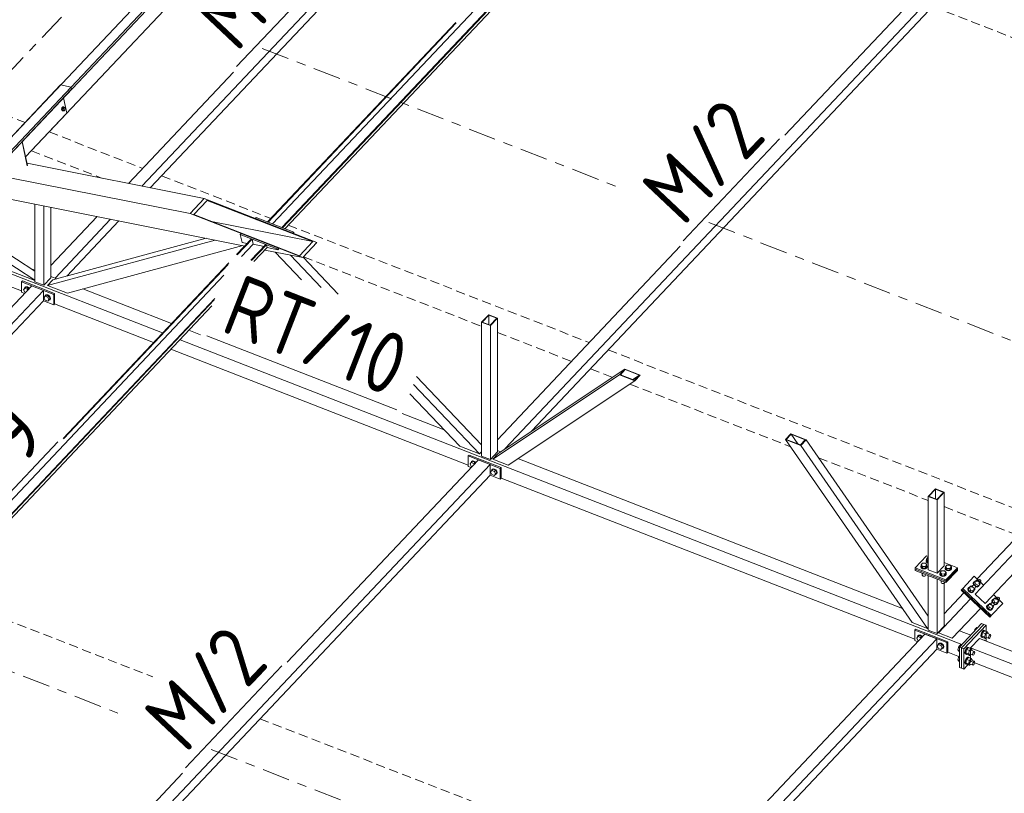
# Model space of a CAD drawing. Header units: millimetres. Extents: x -681 to 506, y -45 to 794.
# Tile 93 of 256: x -180 to -116, y 296 to 346. Entities that reach past the tile are written whole.
import ezdxf

# ---------------------------------------------------------------- set-up
doc = ezdxf.new("R2010")
doc.units = ezdxf.units.MM
doc.header["$LTSCALE"] = 0.6
for name, pattern in [('VERDECKT2', [1.5, 1, -0.5]), ('XKITLINE00', [0]), ('XKITLINE03', [6, 3, -1, 1, -1])]:
    doc.linetypes.add(name, pattern=pattern)
for name, color, linetype, lineweight in [('Bolt', 7, 'Continuous', 0), ('Part', 2, 'Continuous', 0), ('PartMark', 3, 'Continuous', 0), ('S-GRID', 1, 'Continuous', 0)]:
    doc.layers.add(name, color=color, linetype=linetype, lineweight=lineweight)
doc.styles.add('ISOCPEUR', font='ISOCPEUR.TTF')

msp = doc.modelspace()

# ---------------------------------------------------------------- linework, layer by layer
at = {"layer": 'Bolt', "color": 3, "linetype": 'XKITLINE00', "lineweight": 0}
for p, q in [((-177.538, 340.175), (-177.555, 340.109)), ((-177.555, 340.109), (-177.552, 340.044)), ((-177.552, 340.044), (-177.531, 339.999)), ((-177.506, 340.227), (-177.538, 340.175)), ((-177.531, 340.104), (-177.515, 340.171)), ((-177.529, 340.04), (-177.531, 340.104)), ((-177.531, 339.999), (-177.497, 339.986)), ((-177.508, 339.995), (-177.529, 340.04)), ((-177.507, 340.163), (-177.519, 340.049)), ((-177.519, 340.049), (-177.472, 339.999)), ((-177.519, 340.049), (-177.45, 340.035)), ((-177.515, 340.171), (-177.483, 340.222)), ((-177.474, 339.982), (-177.508, 339.995)), ((-177.447, 340.226), (-177.507, 340.163)), ((-177.507, 340.163), (-177.438, 340.149)), ((-177.469, 340.249), (-177.506, 340.227)), ((-177.497, 339.986), (-177.474, 339.982)), ((-177.483, 340.222), (-177.445, 340.244)), ((-177.451, 339.995), (-177.474, 339.982)), ((-177.472, 339.999), (-177.402, 339.985)), ((-177.469, 340.249), (-177.445, 340.244)), ((-177.45, 340.035), (-177.438, 340.149)), ((-177.402, 339.985), (-177.45, 340.035)), ((-177.447, 340.226), (-177.378, 340.213)), ((-177.445, 340.244), (-177.411, 340.231)), ((-177.438, 340.149), (-177.378, 340.213)), ((-177.411, 340.231), (-177.405, 340.218)), ((-177.342, 340.049), (-177.402, 339.985)), ((-177.378, 340.213), (-177.33, 340.162)), ((-177.33, 340.162), (-177.342, 340.049)), ((-180.035, 328.379), (-179.953, 328.475)), ((-179.953, 328.219), (-180.035, 328.379)), ((-179.974, 328.46), (-179.951, 328.529)), ((-179.972, 328.452), (-179.974, 328.46)), ((-179.881, 328.551), (-179.953, 328.475)), ((-179.953, 328.475), (-179.788, 328.41)), ((-179.951, 328.529), (-179.886, 328.562)), ((-179.951, 328.529), (-179.933, 328.548)), ((-179.869, 328.58), (-179.933, 328.548)), ((-179.886, 328.562), (-179.798, 328.549)), ((-179.716, 328.487), (-179.881, 328.551)), ((-179.781, 328.567), (-179.869, 328.58)), ((-179.798, 328.549), (-179.711, 328.493)), ((-179.716, 328.487), (-179.788, 328.41)), ((-179.788, 328.41), (-179.761, 328.358)), ((-179.693, 328.512), (-179.781, 328.567)), ((-179.689, 328.434), (-179.716, 328.487)), ((-179.711, 328.493), (-179.676, 328.449)), ((-179.658, 328.467), (-179.693, 328.512)), ((-179.908, 328.202), (-179.953, 328.219)), ((-178.705, 327.86), (-178.623, 327.956)), ((-178.623, 327.701), (-178.705, 327.86)), ((-178.644, 327.941), (-178.621, 328.011)), ((-178.642, 327.933), (-178.644, 327.941)), ((-178.551, 328.032), (-178.623, 327.956)), ((-178.623, 327.956), (-178.458, 327.892)), ((-178.458, 327.636), (-178.623, 327.701)), ((-178.621, 328.011), (-178.556, 328.043)), ((-178.621, 328.011), (-178.603, 328.029)), ((-178.539, 328.061), (-178.603, 328.029)), ((-178.556, 328.043), (-178.469, 328.03)), ((-178.386, 327.968), (-178.551, 328.032)), ((-178.451, 328.048), (-178.539, 328.061)), ((-178.469, 328.03), (-178.381, 327.975)), ((-178.386, 327.968), (-178.458, 327.892)), ((-178.458, 327.892), (-178.376, 327.732)), ((-178.376, 327.732), (-178.458, 327.636)), ((-178.386, 327.713), (-178.458, 327.636)), ((-178.363, 327.993), (-178.451, 328.048)), ((-178.381, 327.702), (-178.395, 327.704)), ((-178.304, 327.808), (-178.386, 327.968)), ((-178.304, 327.808), (-178.386, 327.713)), ((-178.381, 327.975), (-178.316, 327.892)), ((-178.316, 327.734), (-178.381, 327.702)), ((-178.304, 327.808), (-178.376, 327.732)), ((-178.299, 327.91), (-178.363, 327.993)), ((-178.316, 327.892), (-178.293, 327.804)), ((-178.293, 327.804), (-178.316, 327.734)), ((-178.316, 327.734), (-178.299, 327.753)), ((-178.275, 327.822), (-178.299, 327.91)), ((-178.299, 327.753), (-178.275, 327.822)), ((-151.063, 317.078), (-150.981, 317.174)), ((-150.981, 316.919), (-151.063, 317.078)), ((-151.002, 317.159), (-150.979, 317.229)), ((-151, 317.151), (-151.002, 317.159)), ((-150.909, 317.25), (-150.981, 317.174)), ((-150.981, 317.174), (-150.816, 317.11)), ((-150.936, 316.901), (-150.981, 316.919)), ((-150.979, 317.229), (-150.914, 317.261)), ((-150.979, 317.229), (-150.961, 317.247)), ((-150.897, 317.279), (-150.961, 317.247)), ((-150.914, 317.261), (-150.826, 317.248)), ((-150.744, 317.186), (-150.909, 317.25)), ((-150.809, 317.266), (-150.897, 317.279)), ((-150.826, 317.248), (-150.738, 317.193)), ((-150.744, 317.186), (-150.816, 317.11)), ((-150.816, 317.11), (-150.789, 317.057)), ((-150.721, 317.211), (-150.809, 317.266)), ((-150.717, 317.134), (-150.744, 317.186)), ((-150.738, 317.193), (-150.704, 317.148)), ((-150.686, 317.166), (-150.721, 317.211)), ((-149.733, 316.56), (-149.651, 316.655)), ((-149.651, 316.4), (-149.733, 316.56)), ((-149.672, 316.64), (-149.649, 316.71)), ((-149.67, 316.633), (-149.672, 316.64)), ((-149.579, 316.732), (-149.651, 316.655)), ((-149.651, 316.655), (-149.486, 316.591)), ((-149.486, 316.336), (-149.651, 316.4)), ((-149.649, 316.71), (-149.584, 316.742)), ((-149.649, 316.71), (-149.631, 316.728)), ((-149.567, 316.761), (-149.631, 316.728)), ((-149.584, 316.742), (-149.496, 316.729)), ((-149.414, 316.667), (-149.579, 316.732)), ((-149.479, 316.748), (-149.567, 316.761)), ((-149.496, 316.729), (-149.409, 316.674)), ((-149.414, 316.667), (-149.486, 316.591)), ((-149.486, 316.591), (-149.404, 316.431)), ((-149.404, 316.431), (-149.486, 316.336)), ((-149.414, 316.412), (-149.486, 316.336)), ((-149.391, 316.692), (-149.479, 316.748)), ((-149.409, 316.401), (-149.423, 316.403)), ((-149.332, 316.508), (-149.414, 316.667)), ((-149.332, 316.508), (-149.414, 316.412)), ((-149.409, 316.674), (-149.344, 316.591)), ((-149.344, 316.434), (-149.409, 316.401)), ((-149.332, 316.508), (-149.404, 316.431)), ((-149.327, 316.609), (-149.391, 316.692)), ((-149.344, 316.591), (-149.321, 316.503)), ((-149.321, 316.503), (-149.344, 316.434)), ((-149.344, 316.434), (-149.327, 316.452)), ((-149.303, 316.522), (-149.327, 316.609)), ((-149.327, 316.452), (-149.303, 316.522)), ((-121.822, 310.422), (-121.809, 310.451)), ((-121.797, 310.356), (-121.822, 310.422)), ((-121.822, 310.397), (-121.822, 310.422)), ((-121.809, 310.528), (-121.709, 310.634)), ((-121.809, 310.422), (-121.809, 310.528)), ((-121.716, 310.42), (-121.809, 310.528)), ((-121.716, 310.314), (-121.809, 310.422)), ((-121.716, 310.314), (-121.716, 310.42)), ((-121.524, 310.417), (-121.716, 310.42)), ((-121.709, 310.634), (-121.517, 310.632)), ((-121.424, 310.523), (-121.524, 310.417)), ((-121.524, 310.311), (-121.424, 310.417)), ((-121.524, 310.311), (-121.524, 310.417)), ((-121.517, 310.632), (-121.424, 310.523)), ((-121.476, 310.789), (-121.463, 310.817)), ((-121.451, 310.722), (-121.476, 310.789)), ((-121.476, 310.763), (-121.476, 310.789)), ((-121.451, 310.697), (-121.476, 310.763)), ((-121.463, 310.895), (-121.363, 311.001)), ((-121.463, 310.788), (-121.463, 310.895)), ((-121.37, 310.786), (-121.463, 310.895)), ((-121.37, 310.68), (-121.463, 310.788)), ((-121.377, 310.673), (-121.451, 310.722)), ((-121.451, 310.697), (-121.377, 310.647)), ((-121.411, 310.416), (-121.441, 310.351)), ((-121.424, 310.417), (-121.424, 310.523)), ((-121.424, 310.451), (-121.411, 310.416)), ((-121.411, 310.391), (-121.411, 310.416)), ((-121.377, 310.673), (-121.342, 310.666)), ((-121.377, 310.647), (-121.342, 310.641)), ((-121.37, 310.68), (-121.37, 310.786)), ((-121.37, 310.786), (-121.342, 310.786)), ((-121.342, 310.68), (-121.37, 310.68)), ((-121.363, 311.001), (-121.342, 311)), ((-120.228, 310.413), (-120.128, 310.519)), ((-120.228, 310.307), (-120.228, 310.413)), ((-120.136, 310.305), (-120.228, 310.413)), ((-120.128, 310.519), (-119.936, 310.516)), ((-119.843, 310.408), (-119.943, 310.302)), ((-119.936, 310.516), (-119.843, 310.408)), ((-119.843, 310.301), (-119.843, 310.408)), ((-121.797, 310.33), (-121.822, 310.397)), ((-121.723, 310.306), (-121.797, 310.356)), ((-121.797, 310.33), (-121.723, 310.281)), ((-121.734, 309.977), (-121.716, 309.956)), ((-121.728, 309.868), (-121.728, 309.969)), ((-121.714, 309.832), (-121.728, 309.868)), ((-121.621, 310.287), (-121.723, 310.306)), ((-121.723, 310.281), (-121.621, 310.262)), ((-121.716, 310.314), (-121.524, 310.311)), ((-121.716, 309.956), (-121.716, 309.97)), ((-121.716, 309.956), (-121.679, 309.956)), ((-121.714, 309.832), (-121.674, 309.805)), ((-121.674, 309.805), (-121.619, 309.795)), ((-121.518, 310.304), (-121.621, 310.287)), ((-121.621, 310.262), (-121.518, 310.278)), ((-121.619, 309.795), (-121.563, 309.803)), ((-121.563, 309.803), (-121.521, 309.829)), ((-121.521, 309.829), (-121.505, 309.865)), ((-121.441, 310.351), (-121.518, 310.304)), ((-121.518, 310.278), (-121.441, 310.325)), ((-121.505, 309.865), (-121.505, 309.888)), ((-121.441, 310.325), (-121.411, 310.391)), ((-120.587, 309.941), (-120.574, 309.969)), ((-120.562, 309.874), (-120.587, 309.941)), ((-120.587, 309.915), (-120.587, 309.941)), ((-120.562, 309.849), (-120.587, 309.915)), ((-120.574, 310.047), (-120.474, 310.153)), ((-120.574, 309.94), (-120.574, 310.047)), ((-120.481, 309.938), (-120.574, 310.047)), ((-120.481, 309.832), (-120.574, 309.94)), ((-120.488, 309.825), (-120.562, 309.874)), ((-120.562, 309.849), (-120.488, 309.799)), ((-120.386, 309.806), (-120.488, 309.825)), ((-120.488, 309.799), (-120.386, 309.78)), ((-120.481, 309.832), (-120.481, 309.938)), ((-120.289, 309.936), (-120.481, 309.938)), ((-120.481, 309.832), (-120.289, 309.829)), ((-120.474, 310.153), (-120.282, 310.15)), ((-120.283, 309.822), (-120.386, 309.806)), ((-120.386, 309.78), (-120.283, 309.796)), ((-120.189, 310.041), (-120.289, 309.936)), ((-120.289, 309.829), (-120.289, 309.936)), ((-120.289, 309.829), (-120.189, 309.935)), ((-120.206, 309.869), (-120.283, 309.822)), ((-120.283, 309.796), (-120.206, 309.844)), ((-120.282, 310.15), (-120.189, 310.041)), ((-120.241, 310.307), (-120.228, 310.336)), ((-120.216, 310.24), (-120.241, 310.307)), ((-120.241, 310.281), (-120.241, 310.307)), ((-120.216, 310.215), (-120.241, 310.281)), ((-120.136, 310.198), (-120.228, 310.307)), ((-120.142, 310.191), (-120.216, 310.24)), ((-120.216, 310.215), (-120.142, 310.166)), ((-120.176, 309.935), (-120.206, 309.869)), ((-120.206, 309.844), (-120.176, 309.909)), ((-120.189, 309.935), (-120.189, 310.041)), ((-120.189, 309.969), (-120.176, 309.935)), ((-120.176, 309.909), (-120.176, 309.935)), ((-120.04, 310.172), (-120.142, 310.191)), ((-120.142, 310.166), (-120.04, 310.146)), ((-120.136, 310.198), (-120.136, 310.305)), ((-119.943, 310.302), (-120.136, 310.305)), ((-120.136, 310.198), (-119.943, 310.196)), ((-119.937, 310.188), (-120.04, 310.172)), ((-120.04, 310.146), (-119.937, 310.163)), ((-119.943, 310.196), (-119.943, 310.302)), ((-119.943, 310.196), (-119.843, 310.301)), ((-119.86, 310.236), (-119.937, 310.188)), ((-119.937, 310.163), (-119.86, 310.21)), ((-119.83, 310.301), (-119.86, 310.236)), ((-119.86, 310.21), (-119.83, 310.276)), ((-119.843, 310.336), (-119.83, 310.301)), ((-119.83, 310.276), (-119.83, 310.301)), ((-120.499, 309.495), (-120.481, 309.474)), ((-120.493, 309.386), (-120.493, 309.488)), ((-120.479, 309.35), (-120.493, 309.386)), ((-120.481, 309.474), (-120.481, 309.488)), ((-120.481, 309.474), (-120.444, 309.474)), ((-120.479, 309.35), (-120.439, 309.323)), ((-120.439, 309.323), (-120.384, 309.313)), ((-120.384, 309.313), (-120.328, 309.322)), ((-120.328, 309.322), (-120.287, 309.347)), ((-120.287, 309.347), (-120.27, 309.383)), ((-120.27, 309.383), (-120.27, 309.406)), ((-118.558, 309.17), (-118.658, 309.064)), ((-118.568, 309.079), (-118.453, 309.2)), ((-118.501, 309.149), (-118.558, 309.17)), ((-118.471, 309.16), (-118.453, 309.2)), ((-118.462, 309.109), (-118.471, 309.16)), ((-118.453, 309.2), (-118.413, 309.221)), ((-118.386, 309.409), (-118.419, 309.334)), ((-118.419, 309.334), (-118.403, 309.241)), ((-118.413, 309.221), (-118.363, 309.215)), ((-118.404, 309.35), (-118.371, 309.425)), ((-118.388, 309.257), (-118.404, 309.35)), ((-118.403, 309.241), (-118.387, 309.218)), ((-118.392, 309.346), (-118.312, 309.43)), ((-118.327, 309.193), (-118.392, 309.346)), ((-118.356, 309.211), (-118.388, 309.257)), ((-118.386, 309.409), (-118.371, 309.425)), ((-118.371, 309.425), (-118.297, 309.463)), ((-118.363, 309.215), (-118.314, 309.185)), ((-118.314, 309.185), (-118.241, 309.263)), ((-118.314, 309.185), (-118.282, 309.139)), ((-118.212, 309.536), (-118.312, 309.43)), ((-118.312, 309.43), (-118.241, 309.263)), ((-118.306, 309.173), (-118.15, 309.117)), ((-118.297, 309.463), (-118.283, 309.461)), ((-118.286, 309.146), (-118.239, 309.116)), ((-118.282, 309.139), (-118.273, 309.089)), ((-118.241, 309.263), (-118.07, 309.202)), ((-118.222, 309.445), (-118.107, 309.567)), ((-118.155, 309.516), (-118.212, 309.536)), ((-118.15, 309.117), (-118.07, 309.202)), ((-118.072, 309.143), (-118.145, 309.106)), ((-118.125, 309.526), (-118.107, 309.567)), ((-118.117, 309.476), (-118.125, 309.526)), ((-118.084, 309.43), (-118.117, 309.476)), ((-118.107, 309.567), (-118.067, 309.587)), ((-118.087, 309.127), (-118.072, 309.143)), ((-118.036, 309.4), (-118.084, 309.43)), ((-118.038, 309.219), (-118.072, 309.143)), ((-118.07, 309.202), (-117.97, 309.307)), ((-118.067, 309.587), (-118.017, 309.582)), ((-118.06, 309.293), (-117.945, 309.414)), ((-118.041, 309.233), (-118.038, 309.219)), ((-117.985, 309.394), (-118.036, 309.4)), ((-118.017, 309.582), (-117.969, 309.552)), ((-117.97, 309.307), (-117.994, 309.363)), ((-117.945, 309.414), (-117.985, 309.394)), ((-117.969, 309.552), (-117.936, 309.505)), ((-117.927, 309.455), (-117.945, 309.414)), ((-117.936, 309.505), (-117.927, 309.455)), ((-118.731, 309.043), (-118.765, 308.968)), ((-118.765, 308.968), (-118.749, 308.875)), ((-118.75, 308.984), (-118.716, 309.059)), ((-118.734, 308.891), (-118.75, 308.984)), ((-118.749, 308.875), (-118.689, 308.789)), ((-118.738, 308.979), (-118.658, 309.064)), ((-118.667, 308.812), (-118.738, 308.979)), ((-118.674, 308.805), (-118.734, 308.891)), ((-118.731, 309.043), (-118.716, 309.059)), ((-118.716, 309.059), (-118.643, 309.097)), ((-118.689, 308.789), (-118.6, 308.734)), ((-118.585, 308.75), (-118.674, 308.805)), ((-118.587, 308.897), (-118.667, 308.812)), ((-118.667, 308.812), (-118.496, 308.751)), ((-118.658, 309.064), (-118.587, 308.897)), ((-118.643, 309.097), (-118.629, 309.095)), ((-118.6, 308.734), (-118.506, 308.723)), ((-118.587, 308.897), (-118.416, 308.835)), ((-118.491, 308.739), (-118.585, 308.75)), ((-118.506, 308.723), (-118.432, 308.761)), ((-118.496, 308.751), (-118.416, 308.835)), ((-118.417, 308.777), (-118.491, 308.739)), ((-118.43, 309.063), (-118.462, 309.109)), ((-118.432, 308.761), (-118.417, 308.777)), ((-118.382, 309.033), (-118.43, 309.063)), ((-118.384, 308.852), (-118.417, 308.777)), ((-118.416, 308.835), (-118.316, 308.941)), ((-118.406, 308.926), (-118.291, 309.048)), ((-118.387, 308.866), (-118.384, 308.852)), ((-118.331, 309.028), (-118.382, 309.033)), ((-118.316, 308.941), (-118.34, 308.997)), ((-118.291, 309.048), (-118.331, 309.028)), ((-118.273, 309.089), (-118.291, 309.048)), ((-118.278, 309.115), (-118.254, 309.1)), ((-118.254, 309.1), (-118.16, 309.09)), ((-118.145, 309.106), (-118.239, 309.116)), ((-118.16, 309.09), (-118.087, 309.127)), ((-117.52, 307.899), (-117.553, 307.824)), ((-117.538, 307.839), (-117.505, 307.915)), ((-117.526, 307.835), (-117.446, 307.92)), ((-117.52, 307.899), (-117.505, 307.915)), ((-117.505, 307.915), (-117.431, 307.952)), ((-117.346, 308.026), (-117.446, 307.92)), ((-117.446, 307.92), (-117.375, 307.753)), ((-117.431, 307.952), (-117.417, 307.951)), ((-117.356, 307.935), (-117.241, 308.056)), ((-117.289, 308.005), (-117.346, 308.026)), ((-117.259, 308.016), (-117.241, 308.056)), ((-117.251, 307.965), (-117.259, 308.016)), ((-117.218, 307.919), (-117.251, 307.965)), ((-117.241, 308.056), (-117.201, 308.077)), ((-117.17, 307.889), (-117.218, 307.919)), ((-117.174, 308.265), (-117.207, 308.19)), ((-117.207, 308.19), (-117.191, 308.097)), ((-117.201, 308.077), (-117.151, 308.071)), ((-117.194, 307.782), (-117.079, 307.904)), ((-117.192, 308.206), (-117.159, 308.281)), ((-117.176, 308.113), (-117.192, 308.206)), ((-117.191, 308.097), (-117.175, 308.074)), ((-117.18, 308.202), (-117.1, 308.286)), ((-117.115, 308.049), (-117.18, 308.202)), ((-117.144, 308.067), (-117.176, 308.113)), ((-117.174, 308.265), (-117.159, 308.281)), ((-117.119, 307.883), (-117.17, 307.889)), ((-117.159, 308.281), (-117.085, 308.319)), ((-117.151, 308.071), (-117.103, 308.041)), ((-117.104, 307.797), (-117.128, 307.853)), ((-117.079, 307.904), (-117.119, 307.883)), ((-117.103, 308.041), (-117.029, 308.119)), ((-117.103, 308.041), (-117.07, 307.995)), ((-117.001, 308.392), (-117.1, 308.286)), ((-117.1, 308.286), (-117.029, 308.119)), ((-117.094, 308.029), (-116.938, 307.973)), ((-117.085, 308.319), (-117.071, 308.317)), ((-117.061, 307.944), (-117.079, 307.904)), ((-117.075, 308.001), (-117.027, 307.972)), ((-117.07, 307.995), (-117.061, 307.944)), ((-117.066, 307.971), (-117.042, 307.956)), ((-117.042, 307.956), (-116.948, 307.945)), ((-117.029, 308.119), (-116.858, 308.057)), ((-116.933, 307.961), (-117.027, 307.972)), ((-117.01, 308.301), (-116.895, 308.423)), ((-116.944, 308.371), (-117.001, 308.392)), ((-116.948, 307.945), (-116.875, 307.983)), ((-116.938, 307.973), (-116.858, 308.057)), ((-116.86, 307.999), (-116.933, 307.961)), ((-116.913, 308.382), (-116.895, 308.423)), ((-116.905, 308.332), (-116.913, 308.382)), ((-116.872, 308.285), (-116.905, 308.332)), ((-116.895, 308.423), (-116.856, 308.443)), ((-116.875, 307.983), (-116.86, 307.999)), ((-116.824, 308.255), (-116.872, 308.285)), ((-116.826, 308.074), (-116.86, 307.999)), ((-116.858, 308.057), (-116.758, 308.163)), ((-116.856, 308.443), (-116.805, 308.437)), ((-116.849, 308.148), (-116.734, 308.27)), ((-116.829, 308.088), (-116.826, 308.074)), ((-116.773, 308.25), (-116.824, 308.255)), ((-116.805, 308.437), (-116.757, 308.407)), ((-116.758, 308.163), (-116.782, 308.219)), ((-116.734, 308.27), (-116.773, 308.25)), ((-116.757, 308.407), (-116.724, 308.361)), ((-116.716, 308.311), (-116.734, 308.27)), ((-116.724, 308.361), (-116.716, 308.311)), ((-117.553, 307.824), (-117.537, 307.731)), ((-117.522, 307.746), (-117.538, 307.839)), ((-117.537, 307.731), (-117.477, 307.645)), ((-117.455, 307.668), (-117.526, 307.835)), ((-117.462, 307.661), (-117.522, 307.746)), ((-117.477, 307.645), (-117.388, 307.589)), ((-117.373, 307.605), (-117.462, 307.661)), ((-117.375, 307.753), (-117.455, 307.668)), ((-117.455, 307.668), (-117.284, 307.606)), ((-117.388, 307.589), (-117.294, 307.579)), ((-117.375, 307.753), (-117.204, 307.691)), ((-117.279, 307.595), (-117.373, 307.605)), ((-117.294, 307.579), (-117.221, 307.617)), ((-117.284, 307.606), (-117.204, 307.691)), ((-117.206, 307.633), (-117.279, 307.595)), ((-117.221, 307.617), (-117.206, 307.633)), ((-117.172, 307.708), (-117.206, 307.633)), ((-117.204, 307.691), (-117.104, 307.797)), ((-117.175, 307.722), (-117.172, 307.708)), ((-121.937, 305.95), (-122.009, 305.873)), ((-122.007, 305.928), (-121.942, 305.961)), ((-122.007, 305.928), (-121.989, 305.946)), ((-121.925, 305.979), (-121.989, 305.946)), ((-121.942, 305.961), (-121.854, 305.947)), ((-121.772, 305.885), (-121.937, 305.95)), ((-121.837, 305.966), (-121.925, 305.979)), ((-121.854, 305.947), (-121.766, 305.892)), ((-121.749, 305.91), (-121.837, 305.966)), ((-118.347, 306.225), (-118.318, 306.33)), ((-118.318, 306.33), (-118.198, 306.457)), ((-118.267, 306.31), (-118.318, 306.33)), ((-118.198, 306.457), (-118.147, 306.437)), ((-117.903, 306.036), (-117.92, 305.924)), ((-117.856, 306.153), (-117.903, 306.036)), ((-117.882, 305.909), (-117.865, 306.021)), ((-117.815, 306.133), (-117.875, 305.917)), ((-117.865, 306.021), (-117.818, 306.139)), ((-117.793, 306.246), (-117.856, 306.153)), ((-117.818, 306.139), (-117.755, 306.231)), ((-117.695, 306.26), (-117.815, 306.133)), ((-117.634, 306.063), (-117.815, 306.133)), ((-117.73, 306.288), (-117.793, 306.246)), ((-117.755, 306.231), (-117.692, 306.273)), ((-117.73, 306.288), (-117.692, 306.273)), ((-117.695, 306.26), (-117.515, 306.19)), ((-117.694, 305.846), (-117.634, 306.063)), ((-117.692, 306.273), (-117.645, 306.254)), ((-117.645, 306.254), (-117.642, 306.24)), ((-117.515, 306.19), (-117.634, 306.063)), ((-117.54, 306.098), (-117.321, 306.013)), ((-117.455, 306.1), (-117.515, 306.19)), ((-117.463, 306.068), (-117.455, 306.1)), ((-117.416, 305.876), (-117.391, 305.94)), ((-117.391, 305.94), (-117.356, 305.99)), ((-117.356, 305.99), (-117.321, 306.013)), ((-117.321, 306.013), (-117.296, 306.003)), ((-117.296, 306.003), (-117.287, 305.961)), ((-117.287, 305.961), (-117.296, 305.9)), ((-122.091, 305.778), (-122.009, 305.873)), ((-122.009, 305.618), (-122.091, 305.778)), ((-122.03, 305.858), (-122.007, 305.928)), ((-122.028, 305.851), (-122.03, 305.858)), ((-122.009, 305.873), (-121.844, 305.809)), ((-121.964, 305.601), (-122.009, 305.618)), ((-121.772, 305.885), (-121.844, 305.809)), ((-121.844, 305.809), (-121.817, 305.757)), ((-121.745, 305.833), (-121.772, 305.885)), ((-121.766, 305.892), (-121.732, 305.847)), ((-121.714, 305.866), (-121.749, 305.91)), ((-120.761, 305.259), (-120.679, 305.355)), ((-120.7, 305.34), (-120.677, 305.409)), ((-120.698, 305.332), (-120.7, 305.34)), ((-120.607, 305.431), (-120.679, 305.355)), ((-120.679, 305.355), (-120.514, 305.29)), ((-120.677, 305.409), (-120.612, 305.442)), ((-120.677, 305.409), (-120.659, 305.428)), ((-120.595, 305.46), (-120.659, 305.428)), ((-120.612, 305.442), (-120.524, 305.429)), ((-120.442, 305.367), (-120.607, 305.431)), ((-120.507, 305.447), (-120.595, 305.46)), ((-120.524, 305.429), (-120.437, 305.373)), ((-120.442, 305.367), (-120.514, 305.29)), ((-120.419, 305.392), (-120.507, 305.447)), ((-120.36, 305.207), (-120.442, 305.367)), ((-120.437, 305.373), (-120.372, 305.291)), ((-120.355, 305.309), (-120.419, 305.392)), ((-120.331, 305.221), (-120.355, 305.309)), ((-119.236, 305.358), (-119.356, 305.231)), ((-119.236, 305.358), (-119.185, 305.338)), ((-117.92, 305.924), (-117.903, 305.848)), ((-117.903, 305.848), (-117.856, 305.829)), ((-117.865, 305.834), (-117.882, 305.909)), ((-117.694, 305.846), (-117.875, 305.917)), ((-117.875, 305.917), (-117.815, 305.827)), ((-117.818, 305.814), (-117.865, 305.834)), ((-117.856, 305.829), (-117.855, 305.83)), ((-117.856, 305.829), (-117.818, 305.814)), ((-117.805, 305.823), (-117.818, 305.814)), ((-117.815, 305.827), (-117.634, 305.757)), ((-117.742, 305.641), (-117.73, 305.649)), ((-117.73, 305.649), (-117.692, 305.635)), ((-117.704, 305.626), (-117.692, 305.635)), ((-117.694, 305.846), (-117.634, 305.757)), ((-117.692, 305.635), (-117.645, 305.615)), ((-117.645, 305.615), (-117.642, 305.602)), ((-117.634, 305.757), (-117.564, 305.831)), ((-117.609, 305.848), (-117.391, 305.763)), ((-117.425, 305.815), (-117.416, 305.876)), ((-117.416, 305.773), (-117.425, 305.815)), ((-117.391, 305.763), (-117.416, 305.773)), ((-117.356, 305.786), (-117.391, 305.763)), ((-117.321, 305.836), (-117.356, 305.786)), ((-117.296, 305.9), (-117.321, 305.836)), ((-120.679, 305.099), (-120.761, 305.259)), ((-120.514, 305.035), (-120.679, 305.099)), ((-120.514, 305.29), (-120.432, 305.131)), ((-120.432, 305.131), (-120.514, 305.035)), ((-120.442, 305.111), (-120.514, 305.035)), ((-120.437, 305.101), (-120.451, 305.103)), ((-120.36, 305.207), (-120.442, 305.111)), ((-120.372, 305.133), (-120.437, 305.101)), ((-120.36, 305.207), (-120.432, 305.131)), ((-120.372, 305.291), (-120.349, 305.203)), ((-120.349, 305.203), (-120.372, 305.133)), ((-120.372, 305.133), (-120.355, 305.151)), ((-120.355, 305.151), (-120.331, 305.221)), ((-119.356, 305.231), (-119.416, 305.014)), ((-119.317, 304.976), (-119.416, 305.014)), ((-119.416, 305.014), (-119.356, 304.924)), ((-119.356, 305.231), (-119.305, 305.211)), ((-119.356, 304.924), (-119.317, 304.909)), ((-118.94, 304.937), (-118.957, 304.825)), ((-118.957, 304.825), (-118.94, 304.749)), ((-118.894, 305.054), (-118.94, 304.937)), ((-118.94, 304.749), (-118.894, 304.73)), ((-118.919, 304.81), (-118.902, 304.922)), ((-118.902, 304.735), (-118.919, 304.81)), ((-118.852, 305.034), (-118.912, 304.818)), ((-118.732, 304.747), (-118.912, 304.818)), ((-118.912, 304.818), (-118.852, 304.728)), ((-118.902, 304.922), (-118.856, 305.04)), ((-118.856, 304.715), (-118.902, 304.735)), ((-118.83, 305.147), (-118.894, 305.054)), ((-118.894, 304.73), (-118.893, 304.731)), ((-118.894, 304.73), (-118.856, 304.715)), ((-118.856, 305.04), (-118.792, 305.132)), ((-118.843, 304.724), (-118.856, 304.715)), ((-118.733, 305.161), (-118.852, 305.034)), ((-118.672, 304.964), (-118.852, 305.034)), ((-118.852, 304.728), (-118.672, 304.657)), ((-118.767, 305.189), (-118.83, 305.147)), ((-118.792, 305.132), (-118.729, 305.174)), ((-118.767, 305.189), (-118.729, 305.174)), ((-118.733, 305.161), (-118.552, 305.091)), ((-118.732, 304.747), (-118.672, 304.964)), ((-118.732, 304.747), (-118.672, 304.657)), ((-118.729, 305.174), (-118.683, 305.155)), ((-118.683, 305.155), (-118.68, 305.141)), ((-118.552, 305.091), (-118.672, 304.964)), ((-118.672, 304.657), (-118.601, 304.732)), ((-118.647, 304.749), (-118.428, 304.664)), ((-118.577, 304.999), (-118.359, 304.914)), ((-118.492, 305.001), (-118.552, 305.091)), ((-118.501, 304.969), (-118.492, 305.001)), ((-118.463, 304.716), (-118.453, 304.777)), ((-118.453, 304.674), (-118.463, 304.716)), ((-118.453, 304.777), (-118.428, 304.841)), ((-118.428, 304.664), (-118.453, 304.674)), ((-118.428, 304.841), (-118.394, 304.891)), ((-118.394, 304.687), (-118.428, 304.664)), ((-118.394, 304.891), (-118.359, 304.914)), ((-118.359, 304.737), (-118.394, 304.687)), ((-118.359, 304.914), (-118.334, 304.903)), ((-118.334, 304.801), (-118.359, 304.737)), ((-118.334, 304.903), (-118.324, 304.862)), ((-118.324, 304.862), (-118.334, 304.801)), ((-119.356, 304.592), (-119.416, 304.376)), ((-119.317, 304.337), (-119.416, 304.376)), ((-119.416, 304.376), (-119.356, 304.286)), ((-119.317, 304.633), (-119.356, 304.592)), ((-119.356, 304.592), (-119.317, 304.577)), ((-119.356, 304.286), (-119.317, 304.271)), ((-118.94, 304.298), (-118.957, 304.187)), ((-118.957, 304.187), (-118.94, 304.111)), ((-118.894, 304.416), (-118.94, 304.298)), ((-118.94, 304.111), (-118.894, 304.092)), ((-118.919, 304.172), (-118.902, 304.283)), ((-118.902, 304.096), (-118.919, 304.172)), ((-118.852, 304.396), (-118.912, 304.179)), ((-118.732, 304.109), (-118.912, 304.179)), ((-118.912, 304.179), (-118.852, 304.09)), ((-118.902, 304.283), (-118.856, 304.401)), ((-118.856, 304.077), (-118.902, 304.096)), ((-118.83, 304.508), (-118.894, 304.416)), ((-118.894, 304.092), (-118.893, 304.092)), ((-118.894, 304.092), (-118.856, 304.077)), ((-118.856, 304.401), (-118.792, 304.493)), ((-118.843, 304.086), (-118.856, 304.077)), ((-118.733, 304.523), (-118.852, 304.396)), ((-118.672, 304.326), (-118.852, 304.396)), ((-118.852, 304.09), (-118.672, 304.019)), ((-118.767, 304.55), (-118.83, 304.508)), ((-118.792, 304.493), (-118.729, 304.536)), ((-118.767, 304.55), (-118.729, 304.536)), ((-118.733, 304.523), (-118.552, 304.452)), ((-118.732, 304.109), (-118.672, 304.326)), ((-118.732, 304.109), (-118.672, 304.019)), ((-118.729, 304.536), (-118.683, 304.516)), ((-118.683, 304.516), (-118.68, 304.502)), ((-118.552, 304.452), (-118.672, 304.326)), ((-118.672, 304.019), (-118.601, 304.094)), ((-118.647, 304.111), (-118.428, 304.025)), ((-118.577, 304.361), (-118.359, 304.276)), ((-118.492, 304.363), (-118.552, 304.452)), ((-118.501, 304.331), (-118.492, 304.363)), ((-118.463, 304.077), (-118.453, 304.138)), ((-118.453, 304.036), (-118.463, 304.077)), ((-118.453, 304.138), (-118.428, 304.202)), ((-118.428, 304.025), (-118.453, 304.036)), ((-118.428, 304.202), (-118.394, 304.253)), ((-118.394, 304.048), (-118.428, 304.025)), ((-118.394, 304.253), (-118.359, 304.276)), ((-118.359, 304.099), (-118.394, 304.048)), ((-118.359, 304.276), (-118.334, 304.265)), ((-118.334, 304.163), (-118.359, 304.099)), ((-118.334, 304.265), (-118.324, 304.224)), ((-118.324, 304.224), (-118.334, 304.163))]:
    msp.add_line(p, q, dxfattribs=at)
at = {"layer": 'Part', "color": 2, "linetype": 'XKITLINE00', "lineweight": 0}
for p, q in [((-183.854, 334.204), (-144.658, 375.724)), ((-183.824, 334.068), (-144.628, 375.588)), ((-179.89, 337.008), (-148.851, 369.887)), ((-132.852, 365.525), (-163.883, 332.655)), ((-163.273, 332.417), (-133.767, 363.671)), ((-163.234, 332.402), (-133.804, 363.576)), ((-133.955, 363.189), (-163.077, 332.34)), ((-172.353, 335.104), (-149.667, 359.135)), ((-171.812, 334.996), (-148.715, 359.462)), ((-184.542, 334.342), (-168.226, 351.625)), ((-130.638, 338.403), (-118.245, 351.531)), ((-148.814, 318.049), (-117.485, 351.235)), ((-147.086, 319.197), (-117.485, 350.554)), ((-164.205, 332.78), (-151.984, 345.725)), ((-164.166, 332.765), (-151.956, 345.699)), ((-173.228, 335.278), (-166.411, 342.5)), ((-200.082, 317.014), (-176.937, 341.531)), ((-200.05, 316.88), (-176.907, 341.395)), ((-193.941, 324.386), (-177.625, 341.669)), ((-176.937, 341.531), (-177.625, 341.669)), ((-176.907, 341.395), (-176.937, 341.531)), ((-177.211, 339.846), (-177.428, 340.844)), ((-179.89, 337.008), (-177.211, 339.846)), ((-179.784, 336.42), (-180.124, 337.988)), ((-179.766, 336.438), (-180.107, 338.006)), ((-179.799, 336.59), (-168.307, 334.296)), ((-181.131, 335.695), (-169.229, 333.319)), ((-182.236, 334.523), (-165.68, 331.219)), ((-169.229, 333.319), (-168.307, 334.296)), ((-168.107, 334.176), (-168.972, 333.261)), ((-168.307, 334.296), (-160.997, 331.445)), ((-161.254, 331.503), (-168.107, 334.176)), ((-179.286, 328.894), (-179.286, 333.934)), ((-178.716, 333.82), (-178.716, 328.672)), ((-178.255, 329.16), (-178.255, 333.728)), ((-178.255, 329.954), (-175.256, 333.13)), ((-177.985, 329.138), (-174.381, 332.955)), ((-177.22, 329.267), (-173.841, 332.847)), ((-169.229, 333.319), (-161.919, 330.468)), ((-168.972, 333.261), (-162.119, 330.587)), ((-167.834, 332.817), (-161.254, 331.503)), ((-164.931, 333.064), (-164.989, 333.003)), ((-164.989, 333.003), (-162.561, 332.056)), ((-164.989, 333.003), (-164.989, 333.002)), ((-164.931, 333.064), (-162.504, 332.117)), ((-164.205, 332.78), (-164.166, 332.765)), ((-184.352, 332.282), (-179.286, 328.995)), ((-184.006, 332.648), (-179.286, 329.586)), ((-163.273, 332.417), (-163.234, 332.402)), ((-178.464, 328.657), (-167.605, 331.603)), ((-178.119, 329.024), (-168.184, 331.718)), ((-166.205, 330.662), (-165.243, 331.681)), ((-166.167, 330.647), (-165.204, 331.666)), ((-165.911, 332.026), (-165.969, 331.965)), ((-165.969, 331.965), (-163.541, 331.018)), ((-165.969, 331.965), (-165.855, 331.442)), ((-165.911, 332.026), (-163.483, 331.079)), ((-165.243, 331.681), (-165.204, 331.666)), ((-165.204, 331.666), (-165.132, 331.333)), ((-162.561, 332.056), (-162.504, 332.117)), ((-162.561, 332.056), (-162.561, 332.055)), ((-162.528, 332.042), (-162.495, 332.077)), ((-162.504, 332.117), (-162.495, 332.077)), ((-162.119, 330.587), (-161.254, 331.503)), ((-185.384, 331.189), (-171.003, 325.58)), ((-177.185, 328.158), (-165.807, 331.244)), ((-165.132, 331.333), (-165.883, 330.537)), ((-165.855, 331.442), (-165.531, 331.377)), ((-165.273, 330.299), (-164.311, 331.318)), ((-165.234, 330.283), (-164.272, 331.303)), ((-164.429, 331.192), (-165.132, 331.333)), ((-164.232, 331.118), (-165.078, 330.222)), ((-164.382, 330.959), (-161.919, 330.468)), ((-164.311, 331.318), (-164.272, 331.303)), ((-164.272, 331.303), (-164.232, 331.118)), ((-164.232, 331.118), (-163.533, 330.978)), ((-163.541, 331.018), (-163.483, 331.079)), ((-163.541, 331.018), (-163.533, 330.978)), ((-163.533, 330.978), (-163.475, 331.039)), ((-161.919, 330.468), (-160.997, 331.445)), ((-149.283, 318.653), (-137.439, 331.199)), ((-185.971, 330.567), (-180.161, 328.301)), ((-161.992, 329.019), (-163.711, 330.825)), ((-160.712, 328.52), (-162.717, 330.627)), ((-159.609, 328.089), (-161.895, 330.493)), ((-181.958, 330.02), (-179.286, 328.978)), ((-179.518, 329.737), (-179.286, 329.646)), ((-177.464, 318.736), (-166.719, 330.118)), ((-177.436, 318.71), (-166.757, 330.022)), ((-167.03, 329.323), (-196.163, 298.462)), ((-180.103, 328.959), (-180.161, 328.898)), ((-178.014, 328.144), (-180.103, 328.959)), ((-178.716, 328.672), (-178.255, 329.16)), ((-178.119, 329.024), (-178.464, 328.657)), ((-178.255, 329.244), (-177.866, 329.092)), ((-197.608, 308.352), (-178.736, 328.342)), ((-191.89, 315.51), (-179.496, 328.639)), ((-180.161, 328.898), (-178.071, 328.083)), ((-180.161, 328.217), (-180.161, 328.898)), ((-178.736, 328.342), (-179.496, 328.639)), ((-179.286, 328.894), (-178.716, 328.672)), ((-178.736, 327.661), (-178.736, 328.342)), ((-178.464, 328.657), (-177.185, 328.158)), ((-176.174, 328.432), (-170.427, 326.19)), ((-197.478, 307.809), (-178.736, 327.661)), ((-195.553, 298.224), (-167.617, 327.815)), ((-195.514, 298.209), (-167.655, 327.719)), ((-180.161, 328.217), (-179.966, 328.141)), ((-178.736, 327.661), (-178.071, 327.402)), ((-178.014, 328.144), (-178.071, 328.083)), ((-178.071, 328.083), (-178.071, 327.402)), ((-178.014, 327.463), (-178.014, 328.144)), ((-167.806, 327.333), (-195.357, 298.148)), ((-178.071, 327.402), (-178.014, 327.463)), ((-178.014, 327.463), (-171.591, 324.958)), ((-149.852, 326.764), (-150.314, 326.275)), ((-150.268, 326.282), (-149.841, 326.734)), ((-149.852, 326.764), (-149.283, 326.541)), ((-149.841, 326.734), (-149.841, 326.116)), ((-149.328, 326.534), (-149.841, 326.734)), ((-149.755, 326.082), (-149.328, 326.534)), ((-149.283, 326.541), (-149.744, 326.053)), ((-149.283, 326.541), (-149.283, 317.86)), ((-169.299, 325.751), (-168.539, 325.454)), ((-150.314, 326.275), (-150.314, 317.593)), ((-150.314, 326.275), (-149.744, 326.053)), ((-150.268, 326.282), (-149.755, 326.082)), ((-149.744, 326.053), (-149.744, 317.371)), ((-169.876, 325.14), (-119.164, 305.36)), ((-170.463, 324.518), (-151.189, 317)), ((-141.017, 323.234), (-149.245, 317.761)), ((-141.017, 323.234), (-141.363, 322.867)), ((-140.997, 323.201), (-141.308, 322.871)), ((-140.02, 322.845), (-141.017, 323.234)), ((-140.075, 322.841), (-140.997, 323.201)), ((-150.314, 318.317), (-154.532, 322.752)), ((-141.363, 322.867), (-149.591, 317.395)), ((-141.363, 322.867), (-140.366, 322.479)), ((-141.308, 322.871), (-140.386, 322.511)), ((-140.502, 322.557), (-140.075, 322.841)), ((-140.386, 322.511), (-140.075, 322.841)), ((-140.366, 322.479), (-140.02, 322.845)), ((-150.45, 317.73), (-154.734, 322.234)), ((-140.366, 322.479), (-148.594, 317.006)), ((-151.729, 318.229), (-154.968, 321.634)), ((-155.466, 320.355), (-152.74, 319.292)), ((-118.175, 309.615), (-108.467, 319.899)), ((-130.258, 319.037), (-130.604, 318.671)), ((-130.55, 318.675), (-130.238, 319.004)), ((-130.258, 319.037), (-129.261, 318.649)), ((-130.238, 319.004), (-129.811, 318.387)), ((-129.316, 318.645), (-130.238, 319.004)), ((-151.729, 318.229), (-150.45, 317.73)), ((-150.356, 318.362), (-150.314, 318.345)), ((-130.604, 318.671), (-129.607, 318.282)), ((-130.604, 318.671), (-122.376, 306.78)), ((-130.55, 318.675), (-129.627, 318.315)), ((-129.627, 318.315), (-129.316, 318.645)), ((-129.261, 318.649), (-129.607, 318.282)), ((-129.607, 318.282), (-121.379, 306.391)), ((-121.342, 307.203), (-129.261, 318.649)), ((-151.131, 317.659), (-151.189, 317.598)), ((-151.189, 317.598), (-149.099, 316.782)), ((-151.189, 316.917), (-151.189, 317.598)), ((-149.042, 316.843), (-151.131, 317.659)), ((-150.45, 317.73), (-150.314, 317.874)), ((-149.744, 317.371), (-150.314, 317.593)), ((-149.283, 317.86), (-149.744, 317.371)), ((-149.245, 317.761), (-149.591, 317.395)), ((-149.283, 317.943), (-149.087, 317.867)), ((-181.093, 283.856), (-149.764, 317.042)), ((-162.918, 304.21), (-150.524, 317.338)), ((-151.189, 316.917), (-150.994, 316.84)), ((-149.764, 317.042), (-150.524, 317.338)), ((-149.764, 316.361), (-149.764, 317.042)), ((-149.591, 317.395), (-148.594, 317.006)), ((-149.042, 316.843), (-149.099, 316.782)), ((-149.042, 316.163), (-149.042, 316.843)), ((-147.961, 317.428), (-123.009, 307.695)), ((-179.366, 285.005), (-149.764, 316.361)), ((-149.764, 316.361), (-149.099, 316.101)), ((-149.099, 316.782), (-149.099, 316.101)), ((-149.099, 316.101), (-149.042, 316.163)), ((-149.042, 316.163), (-122.217, 305.7)), ((-120.88, 315.463), (-121.342, 314.975)), ((-121.342, 314.975), (-121.342, 310.203)), ((-121.342, 314.975), (-120.772, 314.752)), ((-121.296, 314.982), (-120.869, 315.434)), ((-121.296, 314.982), (-120.783, 314.782)), ((-120.88, 315.463), (-120.311, 315.241)), ((-120.869, 315.434), (-120.869, 314.815)), ((-120.356, 315.234), (-120.869, 315.434)), ((-120.783, 314.782), (-120.356, 315.234)), ((-120.311, 315.241), (-120.772, 314.752)), ((-120.311, 315.241), (-120.311, 310.469)), ((-120.772, 314.752), (-120.772, 309.981)), ((-114.685, 312.462), (-118.299, 308.635)), ((-113.792, 312.113), (-117.653, 308.025)), ((-121.449, 311.122), (-122.198, 310.328)), ((-121.449, 311.122), (-121.342, 311.08)), ((-120.311, 310.469), (-120.772, 309.981)), ((-120.311, 310.678), (-119.454, 310.344)), ((-122.198, 310.328), (-120.203, 309.55)), ((-122.198, 310.328), (-122.198, 310.243)), ((-122.198, 310.243), (-120.203, 309.465)), ((-122.198, 310.158), (-122.198, 310.243)), ((-120.203, 309.465), (-122.198, 310.243)), ((-120.203, 309.38), (-122.198, 310.158)), ((-120.772, 309.981), (-121.342, 310.203)), ((-121.342, 306.293), (-121.342, 309.824)), ((-119.454, 310.344), (-120.203, 309.55)), ((-119.454, 310.259), (-120.203, 309.465)), ((-119.454, 310.259), (-120.203, 309.465)), ((-119.454, 310.174), (-120.203, 309.38)), ((-119.454, 310.259), (-119.454, 310.344)), ((-119.454, 310.174), (-119.454, 310.259)), ((-118.357, 309.787), (-119.107, 308.993)), ((-118.357, 309.787), (-117.751, 309.215)), ((-120.772, 309.602), (-120.772, 306.07)), ((-120.311, 306.559), (-120.311, 309.422)), ((-120.203, 309.55), (-120.203, 309.465)), ((-120.203, 309.465), (-120.203, 309.38)), ((-120.311, 307.353), (-119.024, 308.715)), ((-119.157, 308.941), (-119.207, 308.888)), ((-119.207, 308.888), (-117.349, 307.133)), ((-119.107, 308.993), (-119.157, 308.941)), ((-119.157, 308.941), (-117.299, 307.186)), ((-119.157, 308.941), (-117.299, 307.186)), ((-119.107, 308.993), (-117.249, 307.239)), ((-118.299, 308.635), (-117.653, 308.025)), ((-117.105, 308.605), (-116.499, 308.033)), ((-120.677, 306.117), (-118.601, 308.316)), ((-117.249, 307.239), (-116.499, 308.033)), ((-117.955, 307.705), (-119.784, 305.769)), ((-117.299, 307.186), (-117.249, 307.239)), ((-121.379, 306.391), (-122.376, 306.78)), ((-120.311, 306.642), (-120.216, 306.606)), ((-117.876, 306.724), (-119.317, 305.197)), ((-117.734, 306.668), (-119.175, 305.142)), ((-117.734, 306.668), (-119.175, 305.142)), ((-117.591, 306.613), (-119.032, 305.086)), ((-117.876, 306.724), (-117.734, 306.668)), ((-117.734, 306.668), (-117.591, 306.613)), ((-117.591, 306.613), (-117.591, 305.582)), ((-117.299, 307.186), (-117.349, 307.133)), ((-133.946, 292.909), (-121.552, 306.038)), ((-122.159, 306.358), (-122.217, 306.297)), ((-122.217, 306.297), (-120.127, 305.482)), ((-122.217, 305.616), (-122.217, 306.297)), ((-120.07, 305.543), (-122.159, 306.358)), ((-120.792, 305.741), (-121.552, 306.038)), ((-121.379, 306.391), (-121.342, 306.43)), ((-121.342, 306.293), (-120.772, 306.07)), ((-120.772, 306.07), (-120.311, 306.559)), ((-119.784, 305.769), (-120.677, 306.117)), ((-119.322, 306.257), (-118.587, 305.97)), ((-146.445, 278.568), (-120.792, 305.741)), ((-122.217, 305.616), (-122.022, 305.54)), ((-120.792, 305.06), (-120.792, 305.741)), ((-120.07, 305.543), (-120.127, 305.482)), ((-120.127, 305.482), (-120.127, 304.801)), ((-120.07, 304.862), (-120.07, 305.543)), ((-118.6, 305.14), (-118.023, 305.75)), ((-118.023, 305.75), (-93.819, 296.309)), ((-145.975, 278.384), (-120.792, 305.06)), ((-120.792, 305.06), (-120.127, 304.801)), ((-120.127, 304.801), (-120.07, 304.862)), ((-120.07, 304.862), (-119.317, 304.568)), ((-119.317, 305.197), (-119.175, 305.142)), ((-119.317, 303.878), (-119.317, 305.197)), ((-119.175, 305.142), (-119.175, 303.822)), ((-119.175, 305.142), (-119.032, 305.086)), ((-119.175, 303.822), (-119.175, 305.142)), ((-119.032, 305.086), (-119.032, 303.767)), ((-118.6, 304.289), (-118.6, 305.14)), ((-118.6, 305.14), (-34.863, 272.478)), ((-119.032, 303.767), (-118.556, 304.271)), ((-118.6, 304.289), (-93.245, 294.399)), ((-119.317, 303.878), (-119.175, 303.822)), ((-119.175, 303.822), (-119.032, 303.767)), ((-181.562, 284.461), (-169.718, 297.006))]:
    msp.add_line(p, q, dxfattribs=at)
at = {"layer": 'Part', "color": 4, "linetype": 'VERDECKT2', "lineweight": 0}
for p, q in [((-121.062, 346.764), (-93.32, 335.943)), ((-189.664, 343.03), (-179.926, 339.231)), ((-178.366, 338.623), (-172.303, 336.258)), ((-179.519, 337.402), (-174.963, 335.625)), ((-171.074, 335.778), (-163.985, 333.013)), ((-162.857, 332.574), (-143.331, 324.957)), ((-161.871, 330.518), (-150.314, 326.01)), ((-149.283, 325.608), (-144.484, 323.736)), ((-142.101, 324.478), (-114.359, 313.657)), ((-143.254, 323.257), (-141.823, 322.698)), ((-140.696, 322.259), (-130.274, 318.193)), ((-128.456, 317.484), (-121.342, 314.709)), ((-120.311, 314.307), (-115.512, 312.436)), ((-185.446, 308.646), (-171.649, 303.265)), ((-164.69, 300.55), (-142.677, 291.964))]:
    msp.add_line(p, q, dxfattribs=at)
at = {"layer": 'PartMark', "color": 1, "linetype": 'XKITLINE00', "lineweight": 0}
for p, q in [((-166.209, 342.859), (-159.958, 349.481)), ((-137.237, 331.559), (-130.986, 338.18)), ((-168.13, 325.402), (-155.803, 320.594)), ((-184.062, 311.892), (-177.811, 318.514)), ((-169.516, 297.366), (-163.265, 303.988))]:
    msp.add_line(p, q, dxfattribs=at)
at = {"layer": 'S-GRID', "color": 1, "linetype": 'XKITLINE03', "lineweight": 0}
for p, q in [((-196.11, 326.434), (-170.395, 353.673)), ((-164.54, 344.044), (-141.544, 335.075)), ((-135.568, 332.744), (-112.572, 323.774)), ((-196.819, 309.852), (-173.823, 300.882)), ((-167.847, 298.551), (-144.851, 289.581))]:
    msp.add_line(p, q, dxfattribs=at)

# ---------------------------------------------------------------- texts
at = {"layer": 'PartMark', "color": 1, "style": 'ISOCPEUR', "width": 0.85}
for s, rotation, p in [('M/2', 46.65022, (-166.233, 343.707)), ('M/2', 46.65022, (-137.261, 332.407)), ('RT/10', -21.3083, (-167.353, 325.743)), ('M/9', 46.65022, (-184.087, 312.741)), ('M/2', 46.65022, (-169.541, 298.214))]:
    msp.add_text(s, height=4, rotation=rotation, dxfattribs=at).set_placement(p)

doc.saveas('drawing.dxf')
